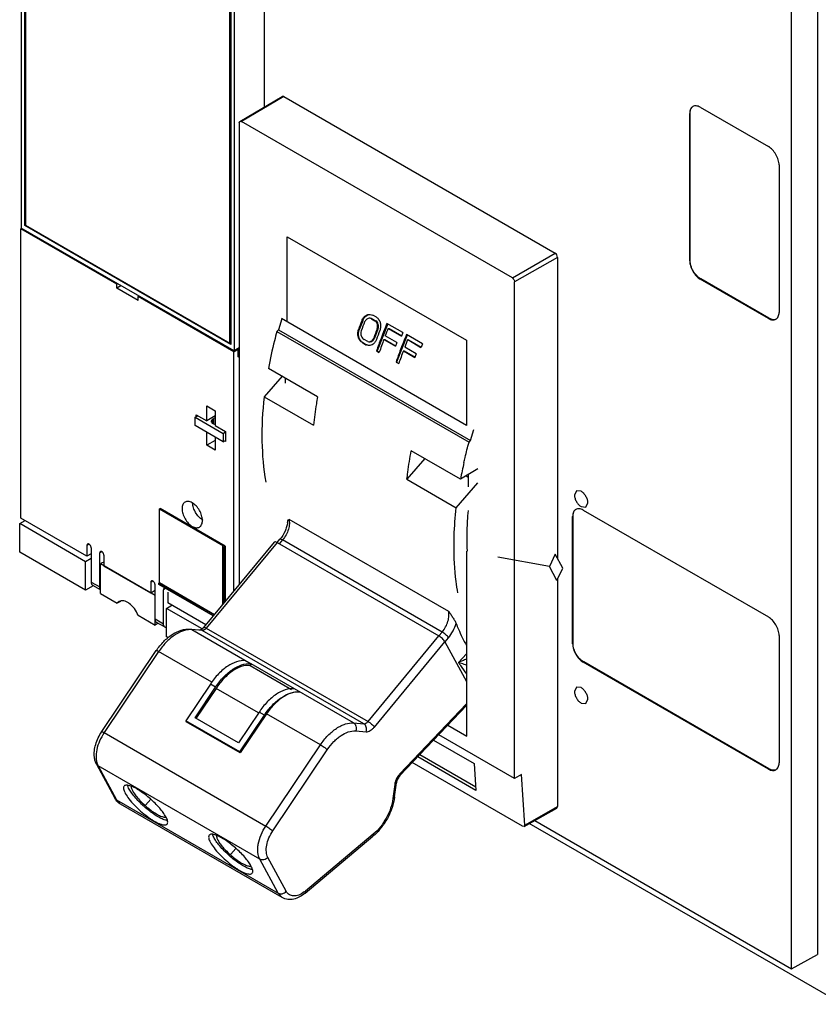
# Model space of a CAD drawing. Header units: millimetres. Extents: x 39 to 278, y 34 to 408.
# Tile 1 of 3: x 39 to 171, y 54 to 217. Entities that reach past the tile are written whole.
import ezdxf

# ---------------------------------------------------------------- set-up
doc = ezdxf.new("R2010")
doc.units = ezdxf.units.MM
doc.header["$LTSCALE"] = 28.735531
doc.layers.get('0').update_dxf_attribs({"linetype": 'CONTINUOUS'})
doc.layers.add('INTFCLR_48331', color=7, linetype='CONTINUOUS')

msp = doc.modelspace()

# ---------------------------------------------------------------- linework, layer by layer
at = {"color": 7, "linetype": 'Continuous'}
for p, q in [((38.95, 271.65), (38.95, 182.74)), ((39.51, 183.15), (39.51, 270.59)), ((39.65, 270.35), (39.65, 183.23)), ((79.3, 254.69), (79.3, 202.86)), ((73.59, 163.63), (73.59, 250.75)), ((73.74, 250.83), (73.74, 163.39)), ((74.3, 251.23), (74.3, 162.33)), ((171.22, 221.2), (171.22, 61.99)), ((166.94, 59.6), (166.94, 218.72)), ((75.26, 200.47), (82.29, 204.63)), ((82.59, 204.6), (82.29, 204.63)), ((82.59, 204.6), (75.52, 200.45)), ((82.59, 204.6), (127.63, 178.6)), ((150.08, 201.85), (150.01, 201.81)), ((150.01, 177.32), (150.01, 201.81)), ((150.08, 177.36), (150.08, 201.85)), ((151.77, 202.83), (163.09, 196.3)), ((75.16, 200.24), (75.16, 123.48)), ((120.56, 174.45), (75.52, 200.45)), ((164.86, 193.24), (164.86, 168.74)), ((38.89, 182.6), (39.04, 182.69)), ((38.89, 134.51), (38.89, 182.6)), ((54.8, 173.42), (38.89, 182.6)), ((74.3, 162.33), (38.95, 182.74)), ((39.65, 183.23), (39.51, 183.15)), ((73.74, 163.39), (39.51, 183.15)), ((39.65, 183.23), (73.59, 163.63)), ((83.11, 167.15), (83.11, 181.32)), ((83.11, 181.32), (112.93, 164.11)), ((120.56, 174.45), (127.63, 178.6)), ((128.05, 177.87), (120.92, 173.82)), ((128.05, 177.87), (128.05, 127.78)), ((150.01, 177.32), (150.08, 177.36)), ((120.92, 91.26), (120.92, 173.82)), ((151.85, 174.29), (151.77, 174.25)), ((163.09, 167.72), (151.77, 174.25)), ((163.16, 167.76), (151.85, 174.29)), ((54.8, 173.42), (54.95, 173.5)), ((54.8, 172.76), (54.8, 173.42)), ((55.51, 173.17), (54.8, 172.76)), ((58.34, 170.72), (54.8, 172.76)), ((58.34, 171.38), (58.48, 171.46)), ((58.34, 170.72), (58.34, 171.38)), ((74.25, 162.19), (58.34, 171.38)), ((82.21, 167.68), (81.67, 165.85)), ((112.93, 149.93), (82.16, 167.7)), ((95.68, 167.31), (95.1, 165.84)), ((95.68, 167.31), (95.53, 167.32)), ((97.12, 167.68), (96.86, 167.76)), ((96.92, 168.4), (97.36, 168.26)), ((97.27, 167.66), (97, 167.75)), ((97.12, 167.68), (97.71, 167.34)), ((97.27, 167.66), (97.12, 167.68)), ((97.27, 167.66), (97.86, 167.32)), ((97.94, 167.92), (97.36, 168.26)), ((97.71, 167.34), (97.86, 167.32)), ((163.09, 167.72), (163.16, 167.76)), ((81.67, 165.85), (81.42, 165.57)), ((81.42, 165.57), (113.34, 147.14)), ((81.67, 165.85), (113.6, 147.42)), ((94.97, 165.86), (95.1, 165.84)), ((98.21, 165.93), (97.64, 164.47)), ((99.83, 166.84), (98.06, 162.34)), ((98.21, 165.93), (98.06, 165.95)), ((102.36, 165.37), (99.71, 166.9)), ((99.91, 166.07), (102.12, 164.79)), ((99.91, 166.07), (100.06, 166.05)), ((100.06, 166.05), (102.15, 164.84)), ((73.74, 163.71), (73.59, 163.63)), ((95.62, 163.7), (96.21, 163.36)), ((95.71, 163.7), (95.62, 163.7)), ((96.52, 163.89), (95.93, 164.23)), ((96.52, 163.89), (96.68, 163.85)), ((97.51, 164.48), (97.64, 164.47)), ((97.95, 164.23), (97.94, 164.21)), ((99.19, 164.23), (101.11, 163.12)), ((99.19, 164.23), (99.34, 164.21)), ((99.34, 164.21), (101.14, 163.17)), ((101.33, 163.71), (99.42, 164.81)), ((103.07, 164.97), (101.3, 160.47)), ((105.6, 163.5), (102.95, 165.03)), ((103.15, 164.2), (105.36, 162.92)), ((103.15, 164.2), (103.3, 164.18)), ((103.3, 164.18), (105.39, 162.97)), ((112.93, 164.11), (112.93, 149.93)), ((73.74, 163.59), (73.61, 163.66)), ((74.25, 162.19), (74.95, 162.6)), ((74.25, 122.38), (74.25, 162.19)), ((75.16, 162.82), (74.3, 162.33)), ((74.95, 162.6), (74.86, 162.65)), ((74.95, 162.6), (74.95, 161.37)), ((95.71, 163.7), (96.29, 163.36)), ((96.64, 163.22), (96.21, 163.36)), ((96.21, 163.36), (96.29, 163.36)), ((97.98, 162.34), (98.42, 162.09)), ((97.98, 162.34), (98.06, 162.34)), ((98.06, 162.34), (98.43, 162.12)), ((102.43, 162.36), (104.35, 161.25)), ((102.43, 162.36), (102.57, 162.34)), ((102.57, 162.34), (104.38, 161.3)), ((104.57, 161.84), (102.65, 162.94)), ((74.95, 161.85), (75.16, 161.73)), ((74.95, 161.37), (75.16, 161.49)), ((101.22, 160.47), (101.66, 160.22)), ((101.22, 160.47), (101.3, 160.47)), ((101.3, 160.47), (101.67, 160.25)), ((88.19, 154.71), (80, 159.43)), ((82.27, 158.12), (79.29, 154.69)), ((82.82, 156.94), (82.82, 157.8)), ((79.29, 154.69), (87.48, 149.96)), ((69.76, 153.17), (71.17, 152.35)), ((69.76, 150.72), (69.76, 153.17)), ((71.17, 152.35), (71.17, 149.91)), ((67.83, 151.31), (68.29, 151.57)), ((67.83, 151.31), (72.5, 148.61)), ((67.83, 149.92), (67.83, 151.31)), ((68.03, 151.72), (69.76, 150.72)), ((68.03, 151.42), (68.03, 151.72)), ((71.17, 151.54), (69.76, 150.72)), ((70.73, 150.98), (70.48, 150.63)), ((70.73, 150.98), (70.94, 151.1)), ((70.73, 150.98), (70.73, 150.29)), ((70.94, 150.24), (70.94, 151.1)), ((72.5, 147.22), (67.83, 149.92)), ((71.17, 149.91), (72.9, 148.91)), ((113.6, 147.42), (114.15, 149.27)), ((69.76, 146.64), (69.76, 148.81)), ((71.17, 147.46), (69.76, 146.64)), ((71.17, 147.99), (71.17, 145.82)), ((72.5, 148.61), (72.9, 148.85)), ((72.5, 148.61), (72.5, 147.22)), ((72.5, 147.22), (72.9, 147.46)), ((72.9, 147.27), (72.74, 147.37)), ((72.9, 148.91), (72.9, 147.27)), ((113.34, 147.14), (113.6, 147.42)), ((71.17, 145.82), (69.76, 146.64)), ((111.93, 141), (103.74, 145.73)), ((106.01, 144.42), (103.03, 140.98)), ((114.78, 142.7), (111.93, 141)), ((103.03, 140.98), (111.22, 136.26)), ((112.84, 141.54), (113.22, 141.32)), ((113.22, 141.77), (113.22, 139.72)), ((111.22, 136.26), (114.81, 140.4)), ((131.19, 139.07), (130.87, 138.36)), ((131.98, 139), (131.19, 139.07)), ((61.93, 136.05), (62.01, 136.1)), ((61.93, 136.05), (72.53, 129.93)), ((61.93, 123.8), (61.93, 136.05)), ((72.83, 129.86), (62.01, 136.1)), ((131.98, 136.44), (132.76, 136.36)), ((132.76, 136.36), (133.08, 137.08)), ((49.85, 128.18), (38.89, 134.51)), ((83.39, 134.38), (109.91, 119.07)), ((130.63, 134.87), (130.56, 134.82)), ((130.56, 113.63), (130.56, 134.82)), ((130.63, 113.67), (130.63, 134.87)), ((132.33, 135.85), (163.09, 118.09)), ((38.68, 133.61), (39.57, 134.12)), ((49.64, 127.28), (38.68, 133.61)), ((38.68, 128.87), (38.68, 133.61)), ((81.46, 130.45), (81.93, 131.01)), ((50.2, 130.18), (49.85, 129.98)), ((49.85, 129.98), (49.85, 128.18)), ((50.56, 129.57), (50.56, 123.9)), ((69.26, 116.35), (81.01, 130.55)), ((81.46, 130.45), (69.69, 116.24)), ((72.41, 129.86), (72.53, 129.93)), ((72.41, 129.86), (72.62, 129.73)), ((72.41, 120.16), (72.41, 129.86)), ((72.62, 129.73), (72.83, 129.86)), ((72.62, 129.73), (72.62, 120.41)), ((72.83, 129.86), (72.83, 120.67)), ((81.46, 130.45), (108.33, 114.94)), ((82.36, 130.9), (81.82, 130.25)), ((108.88, 115.59), (82.36, 130.9)), ((49.64, 122.54), (38.68, 128.87)), ((50.56, 127.81), (49.64, 127.28)), ((50.56, 128.59), (49.85, 128.18)), ((52.32, 128.95), (51.97, 128.75)), ((51.97, 123.08), (51.97, 128.75)), ((52.68, 128.35), (52.68, 126.55)), ((112.93, 129.03), (112.93, 98.25)), ((126.69, 126.5), (118.15, 128.02)), ((127.64, 128.53), (126.69, 126.5)), ((128.91, 126.2), (127.64, 128.53)), ((49.64, 122.54), (49.64, 127.28)), ((61.17, 121.65), (52.08, 126.9)), ((52.08, 121.99), (52.08, 126.9)), ((60.46, 122.06), (52.68, 126.55)), ((127.95, 124.17), (126.69, 126.5)), ((127.95, 124.17), (128.91, 126.2)), ((50.9, 123.27), (49.64, 122.54)), ((50.56, 123.9), (51.97, 123.08)), ((52.08, 122.6), (50.82, 123.32)), ((60.81, 124.06), (60.46, 123.85)), ((60.46, 123.85), (60.46, 122.06)), ((61.17, 116.75), (61.17, 123.45)), ((61.8, 123.73), (61.93, 123.8)), ((61.8, 123.73), (70.98, 118.43)), ((61.8, 123.49), (61.8, 123.73)), ((70.84, 118.27), (61.8, 123.49)), ((61.93, 123.8), (71.06, 118.53)), ((62.93, 122.83), (62.58, 122.63)), ((128.05, 124.38), (128.05, 86.59)), ((52.08, 121.99), (54.88, 120.37)), ((61.17, 122.47), (60.46, 122.06)), ((62.58, 116.96), (62.58, 122.63)), ((63.29, 122.22), (63.29, 120.43)), ((55.43, 120.69), (54.88, 120.37)), ((55.19, 120.66), (54.88, 120.37)), ((63.08, 119.52), (63.96, 120.04)), ((68.99, 116.11), (63.08, 119.52)), ((63.08, 114.79), (63.08, 119.52)), ((69.61, 116.78), (63.29, 120.43)), ((58.35, 118.37), (61.17, 116.75)), ((61.17, 117.77), (62.58, 116.96)), ((61.69, 117.05), (61.17, 116.75)), ((62.84, 116.38), (61.43, 117.2)), ((69.69, 116.24), (96.56, 100.72)), ((63.33, 114.64), (63.08, 114.79)), ((67.02, 116.07), (67.29, 115.99)), ((67.02, 116.07), (68.73, 115.93)), ((67.29, 115.99), (77.12, 110.31)), ((69, 115.84), (67.29, 115.99)), ((69, 115.84), (68.73, 115.93)), ((95.87, 100.33), (69, 115.84)), ((96.56, 100.72), (108.33, 114.94)), ((108.33, 114.94), (108.88, 115.59)), ((109.35, 113.97), (109.92, 114.65)), ((164.86, 115.03), (164.86, 93.83)), ((97.61, 99.79), (109.34, 113.97)), ((109.34, 113.97), (112.93, 107.34)), ((130.56, 113.63), (130.63, 113.67)), ((52.32, 99.03), (61.38, 112.5)), ((61.77, 112.33), (52.71, 98.86)), ((70.6, 107.23), (61.77, 112.33)), ((112.93, 111.98), (111.61, 110.5)), ((77.12, 110.31), (76.99, 110.03)), ((76.99, 110.03), (83.86, 106.06)), ((84.34, 106.15), (77.12, 110.31)), ((132.4, 110.61), (132.33, 110.57)), ((163.09, 92.81), (132.33, 110.57)), ((163.16, 92.85), (132.4, 110.61)), ((70.36, 106.94), (66.26, 100.83)), ((67.82, 101.34), (71.24, 106.43)), ((71.24, 106.43), (70.36, 106.94)), ((131.19, 106.41), (130.87, 105.7)), ((131.98, 106.34), (131.19, 106.41)), ((71.32, 106.21), (67.97, 101.23)), ((78.38, 102.13), (71.32, 106.21)), ((94.16, 100.47), (84.34, 106.15)), ((112.93, 103.65), (101.86, 92.01)), ((101.87, 91.73), (112.93, 103.35)), ((131.98, 103.78), (132.76, 103.7)), ((132.76, 103.7), (133.08, 104.42)), ((78.46, 102.27), (75.03, 97.17)), ((75.24, 95.65), (79.34, 101.76)), ((79.69, 101.98), (75.32, 95.48)), ((79.34, 101.76), (78.46, 102.27)), ((88.64, 96.81), (79.69, 101.98)), ((75.24, 95.65), (66.26, 100.83)), ((66.26, 100.83), (66.34, 100.66)), ((75.32, 95.48), (66.34, 100.66)), ((75.03, 97.17), (67.82, 101.34)), ((94.16, 100.47), (95.87, 100.33)), ((112.93, 98.25), (109.8, 100.06)), ((109.82, 100.09), (112.97, 98.27)), ((52.71, 98.86), (79.58, 83.34)), ((94.52, 99.15), (96.23, 99.01)), ((120.92, 91.26), (108.34, 98.52)), ((79.58, 83.34), (88.64, 96.81)), ((107.46, 97.6), (114.2, 93.71)), ((75.32, 95.48), (75.24, 95.65)), ((80.73, 82.55), (89.78, 96.02)), ((114.45, 89.81), (105.16, 95.18)), ((51.71, 93.32), (51.47, 93.56)), ((54.52, 87.92), (51.47, 93.56)), ((78.58, 77.8), (51.71, 93.32)), ((51.71, 93.32), (54.76, 87.68)), ((122.25, 83.29), (103.92, 93.88)), ((114.48, 89.25), (104.82, 94.83)), ((114.2, 93.71), (114.48, 89.25)), ((122.07, 91.9), (120.92, 91.26)), ((122.6, 83.5), (122.07, 91.9)), ((163.09, 92.81), (163.16, 92.85)), ((101, 90.26), (100.7, 87.89)), ((100.98, 88.17), (101.28, 90.54)), ((54.52, 87.92), (54.76, 87.68)), ((54.76, 87.68), (81.63, 72.17)), ((54.76, 87.68), (55.45, 86.95)), ((82.32, 71.44), (55.45, 86.95)), ((122.51, 83.26), (127.92, 86.31)), ((122.6, 83.5), (128.05, 86.59)), ((127.92, 86.31), (128.05, 86.59)), ((122.6, 83.5), (122.51, 83.26)), ((175.38, 53.7), (123.35, 83.74)), ((124.25, 84.25), (166.94, 59.6)), ((97.44, 81.99), (86.15, 72.53)), ((122.51, 83.26), (122.25, 83.29)), ((86.09, 72.17), (97.37, 81.63)), ((81.63, 72.17), (78.58, 77.8)), ((82.98, 72.48), (79.92, 78.11)), ((82.32, 71.44), (81.63, 72.17)), ((166.94, 59.6), (171.22, 61.99))]:
    msp.add_line(p, q, dxfattribs=at)
for centre, radius, start, end in [((177.53, 135.44), 87.98, 158.7524, 159.7735), ((178.04, 135.16), 88.06, 158.7011, 159.7216), ((97.39, 166.71), 1.96, 158.6872, 161.8817), ((97.58, 166.68), 2, 158.5828, 161.7064), ((180.1, 133.97), 88.05, 158.7037, 159.7243), ((180.55, 133.71), 88.06, 158.701, 159.7215), ((181.85, 133.1), 88.83, 157.6293, 159.362), ((182.5, 132.76), 89.06, 158.0346, 158.9038), ((185.46, 131.18), 89.86, 157.6345, 158.0353), ((179.79, 133.87), 86.63, 159.3596, 160.8092), ((180.61, 133.48), 87.03, 159.3089, 160.8059), ((183.62, 131.96), 88.2, 158.9045, 159.3102), ((185.09, 131.23), 88.83, 157.6293, 159.362), ((185.74, 130.89), 89.06, 158.0346, 158.9038), ((183.03, 132), 86.63, 159.3596, 160.8092), ((183.85, 131.61), 87.03, 159.3089, 160.8059), ((188.7, 129.31), 89.86, 157.6345, 158.0353), ((186.86, 130.09), 88.2, 158.9045, 159.3102), ((183, 127.78), 72.29, 167.221, 169.4599), ((69.78, 137.12), 2.37, 180.8196, 182.3029), ((70.3, 136.23), 2.37, 237.6969, 239.1796), ((226.58, -175.51), 349.14, 119.8721, 119.9859), ((67.05, 113.07), 2.93, 85.2883, 89.6579), ((104.09, 89.89), 3.08, 136.4544, 140.4093), ((100.75, 88.2), 0.235, 341.0632, 352.7902), ((97.25, 81.78), 0.192, 309.941, 319.7972), ((83.05, 76.23), 4.83, 307.0839, 309.9802)]:
    msp.add_arc(centre, radius, start, end, dxfattribs=at)
for centre, start_param, end_param in [((81.76, 129.89), 2.215324, 3.151015), ((108.64, 114.38), 0.644527, 2.215324)]:
    msp.add_ellipse(centre, major_axis=(0.748, -0.664), ratio=0.273064, start_param=start_param, end_param=end_param, dxfattribs=at)
for points, knots in [([(151.77, 202.83), (151.66, 202.9), (151.45, 203), (151.11, 203.08), (150.8, 203.07), (150.61, 203), (150.52, 202.96)], [0, 0, 0, 0, 0.289539, 0.549116, 0.782254, 1, 1, 1, 1]), ([(150.52, 202.96), (150.44, 202.91), (150.29, 202.78), (150.12, 202.51), (150.03, 202.18), (150.01, 201.94), (150.01, 201.81)], [0, 0, 0, 0, 0.217745, 0.450883, 0.71046, 1, 1, 1, 1]), ([(150.08, 201.85), (150.08, 202.05), (150.12, 202.41), (150.3, 202.74), (150.42, 202.86)], [0, 0, 0, 0, 0.543742, 1, 1, 1, 1]), ([(75.16, 200.24), (75.16, 200.29), (75.17, 200.38), (75.23, 200.45), (75.26, 200.47)], [0, 0, 0, 0, 0.549815, 1, 1, 1, 1]), ([(75.26, 200.47), (75.3, 200.49), (75.39, 200.51), (75.48, 200.47), (75.52, 200.45)], [0, 0, 0, 0, 0.449747, 1, 1, 1, 1]), ([(164.86, 193.24), (164.86, 193.53), (164.75, 194.14), (164.37, 195), (163.81, 195.76), (163.34, 196.15), (163.09, 196.3)], [0, 0, 0, 0, 0.237254, 0.500001, 0.762748, 1, 1, 1, 1]), ([(128.05, 177.87), (128.05, 178.01), (127.95, 178.3), (127.75, 178.53), (127.63, 178.6)], [0, 0, 0, 0, 0.500001, 1, 1, 1, 1]), ([(150.01, 177.32), (150.01, 177.03), (150.12, 176.41), (150.49, 175.56), (151.05, 174.8), (151.52, 174.4), (151.77, 174.25)], [0, 0, 0, 0, 0.237254, 0.500001, 0.762748, 1, 1, 1, 1]), ([(151.85, 174.29), (151.59, 174.44), (151.12, 174.84), (150.57, 175.6), (150.19, 176.46), (150.08, 177.07), (150.08, 177.36)], [0, 0, 0, 0, 0.237252, 0.499999, 0.762746, 1, 1, 1, 1]), ([(120.56, 174.45), (120.66, 174.39), (120.83, 174.19), (120.92, 173.94), (120.92, 173.82)], [0, 0, 0, 0, 0.499997, 1, 1, 1, 1]), ([(164.34, 167.6), (164.42, 167.65), (164.58, 167.78), (164.74, 168.04), (164.84, 168.38), (164.86, 168.62), (164.86, 168.74)], [0, 0, 0, 0, 0.217745, 0.450883, 0.71046, 1, 1, 1, 1]), ([(95.57, 167.43), (95.62, 167.58), (95.78, 167.86), (96.11, 168.19), (96.5, 168.39), (96.79, 168.42), (96.92, 168.4)], [0, 0, 0, 0, 0.273203, 0.53046, 0.770943, 1, 1, 1, 1]), ([(95.72, 167.41), (95.77, 167.55), (95.91, 167.81), (96.19, 168.13), (96.54, 168.34), (96.8, 168.39), (96.92, 168.39)], [0, 0, 0, 0, 0.272635, 0.530271, 0.77139, 1, 1, 1, 1]), ([(96.86, 167.76), (96.77, 167.77), (96.59, 167.75), (96.25, 167.58), (96.07, 167.33), (96, 167.14)], [0, 0, 0, 0, 0.230003, 0.471501, 1, 1, 1, 1]), ([(98.07, 165.97), (98.12, 166.09), (98.18, 166.36), (98.14, 166.76), (97.99, 167.11), (97.81, 167.28), (97.71, 167.34)], [0, 0, 0, 0, 0.264797, 0.527417, 0.774271, 1, 1, 1, 1]), ([(98.22, 165.95), (98.27, 166.08), (98.33, 166.34), (98.29, 166.74), (98.14, 167.09), (97.96, 167.27), (97.86, 167.32)], [0, 0, 0, 0, 0.264493, 0.527005, 0.774141, 1, 1, 1, 1]), ([(97.94, 167.92), (98.1, 167.83), (98.39, 167.54), (98.63, 166.97), (98.68, 166.33), (98.58, 165.9), (98.5, 165.7)], [0, 0, 0, 0, 0.226073, 0.472912, 0.73537, 1, 1, 1, 1]), ([(163.09, 167.72), (163.2, 167.66), (163.42, 167.56), (163.75, 167.47), (164.07, 167.48), (164.26, 167.55), (164.34, 167.6)], [0, 0, 0, 0, 0.289539, 0.549116, 0.782254, 1, 1, 1, 1]), ([(164.2, 167.55), (164.04, 167.51), (163.66, 167.52), (163.33, 167.67), (163.16, 167.76)], [0, 0, 0, 0, 0.456261, 1, 1, 1, 1]), ([(81.42, 165.57), (81.28, 165.06), (80.74, 163.03), (80.29, 160.97), (80, 159.43)], [0, 0, 0, 0, 0.253714, 1, 1, 1, 1]), ([(95.62, 163.7), (95.47, 163.79), (95.18, 164.06), (94.92, 164.61), (94.84, 165.23), (94.91, 165.66), (94.97, 165.86)], [0, 0, 0, 0, 0.226341, 0.474512, 0.736821, 1, 1, 1, 1]), ([(95.71, 163.7), (95.55, 163.79), (95.27, 164.05), (95.02, 164.6), (94.95, 165.22), (95.03, 165.64), (95.1, 165.84)], [0, 0, 0, 0, 0.225867, 0.472603, 0.734859, 1, 1, 1, 1]), ([(95.44, 165.67), (95.39, 165.54), (95.34, 165.24), (95.4, 164.81), (95.6, 164.44), (95.82, 164.27), (95.93, 164.23)], [0, 0, 0, 0, 0.265783, 0.530139, 0.77716, 1, 1, 1, 1]), ([(97.94, 164.21), (97.88, 164.06), (97.74, 163.78), (97.43, 163.44), (97.05, 163.24), (96.77, 163.21), (96.64, 163.22)], [0, 0, 0, 0, 0.276857, 0.534311, 0.77253, 1, 1, 1, 1]), ([(96.68, 163.85), (96.76, 163.85), (96.94, 163.86), (97.18, 163.99), (97.38, 164.2), (97.47, 164.38), (97.51, 164.48)], [0, 0, 0, 0, 0.22798, 0.466397, 0.723816, 1, 1, 1, 1]), ([(96.78, 163.84), (96.87, 163.84), (97.05, 163.85), (97.3, 163.98), (97.5, 164.19), (97.6, 164.37), (97.64, 164.47)], [0, 0, 0, 0, 0.228493, 0.468117, 0.725669, 1, 1, 1, 1]), ([(96.64, 163.23), (96.55, 163.24), (96.43, 163.28), (96.32, 163.34), (96.29, 163.36)], [0, 0, 0, 0, 0.746831, 1, 1, 1, 1]), ([(79.29, 154.69), (79.02, 152.24), (78.76, 147.5), (79.18, 142.76), (79.57, 140.53)], [0, 0, 0, 0, 0.520401, 1, 1, 1, 1]), ([(88.19, 154.71), (88.11, 154.31), (87.83, 152.73), (87.61, 151.15), (87.48, 149.96)], [0, 0, 0, 0, 0.253611, 1, 1, 1, 1]), ([(70.48, 150.63), (70.48, 150.58), (70.52, 150.45), (70.68, 150.3), (70.9, 150.2), (71.07, 150.16), (71.16, 150.15)], [0, 0, 0, 0, 0.191735, 0.418792, 0.69163, 1, 1, 1, 1]), ([(71.14, 151.19), (71.12, 151.18), (71.06, 151.16), (70.99, 151.13), (70.94, 151.1)], [0, 0, 0, 0, 0.262045, 1, 1, 1, 1]), ([(103.03, 140.98), (103.08, 141.37), (103.27, 142.96), (103.52, 144.54), (103.74, 145.73)], [0, 0, 0, 0, 0.246358, 1, 1, 1, 1]), ([(112.5, 143.77), (112.56, 144.05), (112.82, 145.18), (113.11, 146.3), (113.34, 147.14)], [0, 0, 0, 0, 0.248051, 1, 1, 1, 1]), ([(130.87, 138.36), (130.87, 138.17), (130.94, 137.79), (131.17, 137.25), (131.52, 136.78), (131.82, 136.53), (131.98, 136.44)], [0, 0, 0, 0, 0.237244, 0.500001, 0.762757, 1, 1, 1, 1]), ([(133.08, 137.08), (133.08, 137.26), (133.02, 137.64), (132.78, 138.18), (132.43, 138.65), (132.13, 138.9), (131.98, 139)], [0, 0, 0, 0, 0.237244, 0.500001, 0.762757, 1, 1, 1, 1]), ([(66.15, 137.2), (66.07, 137.16), (65.92, 137.03), (65.76, 136.77), (65.67, 136.46), (65.65, 136.22), (65.65, 136.1)], [0, 0, 0, 0, 0.217774, 0.45093, 0.710224, 1, 1, 1, 1]), ([(65.65, 136.1), (65.65, 135.82), (65.75, 135.24), (66.12, 134.41), (66.65, 133.69), (67.11, 133.3), (67.35, 133.16)], [0, 0, 0, 0, 0.237229, 0.500001, 0.762772, 1, 1, 1, 1]), ([(67.35, 137.08), (67.24, 137.14), (67.03, 137.24), (66.71, 137.32), (66.41, 137.31), (66.23, 137.25), (66.15, 137.2)], [0, 0, 0, 0, 0.289775, 0.549069, 0.782225, 1, 1, 1, 1]), ([(69.04, 134.14), (69.04, 134.42), (68.94, 135.01), (68.58, 135.83), (68.04, 136.56), (67.59, 136.94), (67.35, 137.08)], [0, 0, 0, 0, 0.237229, 0.500001, 0.762772, 1, 1, 1, 1]), ([(69.03, 134.23), (68.81, 134.37), (68.39, 134.75), (67.89, 135.44), (67.54, 136.21), (67.43, 136.76), (67.42, 137.03)], [0, 0, 0, 0, 0.238723, 0.5, 0.761277, 1, 1, 1, 1]), ([(110.85, 130.05), (110.85, 130.56), (110.89, 132.63), (111.04, 134.7), (111.22, 136.26)], [0, 0, 0, 0, 0.244212, 1, 1, 1, 1]), ([(131.08, 135.97), (131, 135.92), (130.84, 135.79), (130.68, 135.52), (130.58, 135.19), (130.56, 134.95), (130.56, 134.82)], [0, 0, 0, 0, 0.217745, 0.450883, 0.71046, 1, 1, 1, 1]), ([(130.63, 134.87), (130.63, 135.06), (130.67, 135.43), (130.85, 135.75), (130.97, 135.87)], [0, 0, 0, 0, 0.543742, 1, 1, 1, 1]), ([(132.33, 135.85), (132.22, 135.91), (132, 136.01), (131.67, 136.09), (131.35, 136.09), (131.16, 136.02), (131.08, 135.97)], [0, 0, 0, 0, 0.289539, 0.549116, 0.782254, 1, 1, 1, 1]), ([(83.18, 133.77), (83.19, 133.88), (83.25, 134.09), (83.35, 134.29), (83.39, 134.38)], [0, 0, 0, 0, 0.512166, 1, 1, 1, 1]), ([(83.39, 134.38), (83.47, 134.13), (83.53, 133.55), (83.42, 132.98), (83.33, 132.68)], [0, 0, 0, 0, 0.459087, 1, 1, 1, 1]), ([(113.18, 135.78), (113.13, 135.21), (112.96, 132.96), (112.94, 130.7), (113.01, 129.03)], [0, 0, 0, 0, 0.257138, 1, 1, 1, 1]), ([(67.35, 133.16), (67.45, 133.1), (67.66, 133), (67.98, 132.92), (68.29, 132.93), (68.47, 133), (68.55, 133.04)], [0, 0, 0, 0, 0.289775, 0.549069, 0.782225, 1, 1, 1, 1]), ([(68.55, 133.04), (68.63, 133.09), (68.77, 133.21), (68.93, 133.47), (69.03, 133.79), (69.04, 134.02), (69.04, 134.14)], [0, 0, 0, 0, 0.217774, 0.45093, 0.710224, 1, 1, 1, 1]), ([(83.18, 133.77), (83.15, 133.53), (83.05, 133.05), (82.69, 132.09), (82.27, 131.41), (81.93, 131.01)], [0, 0, 0, 0, 0.228855, 0.480943, 1, 1, 1, 1]), ([(83.33, 132.68), (83.23, 132.36), (82.97, 131.73), (82.58, 131.16), (82.36, 130.9)], [0, 0, 0, 0, 0.497211, 1, 1, 1, 1]), ([(82.36, 130.9), (82.31, 130.92), (82.22, 130.97), (82.1, 131.02), (82, 131.04), (81.94, 131.02), (81.93, 131.01)], [0, 0, 0, 0, 0.371906, 0.664031, 0.868167, 1, 1, 1, 1]), ([(49.96, 130.21), (49.92, 130.19), (49.86, 130.11), (49.85, 130.03), (49.85, 129.98)], [0, 0, 0, 0, 0.44917, 1, 1, 1, 1]), ([(50.56, 129.57), (50.56, 129.66), (50.51, 129.84), (50.38, 130.04), (50.25, 130.16), (50.14, 130.22), (50.04, 130.24), (49.98, 130.22), (49.96, 130.21)], [0, 0, 0, 0, 0.269904, 0.561308, 0.69545, 0.813135, 0.912853, 1, 1, 1, 1]), ([(111.5, 122.09), (111.38, 122.73), (110.99, 125.36), (110.84, 128.03), (110.85, 130.05)], [0, 0, 0, 0, 0.240634, 1, 1, 1, 1]), ([(52.08, 128.98), (52.04, 128.96), (51.99, 128.89), (51.97, 128.8), (51.97, 128.75)], [0, 0, 0, 0, 0.44917, 1, 1, 1, 1]), ([(52.68, 128.35), (52.68, 128.43), (52.63, 128.62), (52.5, 128.82), (52.37, 128.94), (52.27, 128.99), (52.17, 129.01), (52.1, 129), (52.08, 128.98)], [0, 0, 0, 0, 0.269904, 0.561308, 0.69545, 0.813135, 0.912853, 1, 1, 1, 1]), ([(50.56, 123.9), (50.56, 123.83), (50.57, 123.71), (50.62, 123.55), (50.7, 123.41), (50.78, 123.35), (50.82, 123.32)], [0, 0, 0, 0, 0.289642, 0.549112, 0.782236, 1, 1, 1, 1]), ([(52.06, 122.69), (52.04, 122.72), (51.99, 122.84), (51.97, 122.98), (51.97, 123.08)], [0, 0, 0, 0, 0.227828, 1, 1, 1, 1]), ([(60.56, 124.08), (60.53, 124.06), (60.47, 123.99), (60.46, 123.9), (60.46, 123.85)], [0, 0, 0, 0, 0.44917, 1, 1, 1, 1]), ([(61.17, 123.45), (61.17, 123.54), (61.12, 123.72), (60.99, 123.92), (60.85, 124.04), (60.75, 124.09), (60.65, 124.11), (60.59, 124.1), (60.56, 124.08)], [0, 0, 0, 0, 0.269904, 0.561308, 0.69545, 0.813135, 0.912853, 1, 1, 1, 1]), ([(62.68, 122.86), (62.65, 122.84), (62.59, 122.77), (62.58, 122.68), (62.58, 122.63)], [0, 0, 0, 0, 0.44917, 1, 1, 1, 1]), ([(58.35, 118.37), (58.2, 118.77), (57.79, 119.5), (57.08, 120.24), (56.44, 120.63), (55.99, 120.78), (55.56, 120.8), (55.3, 120.72), (55.19, 120.66)], [0, 0, 0, 0, 0.299901, 0.581732, 0.705698, 0.815283, 0.911703, 1, 1, 1, 1]), ([(108.88, 115.59), (109.1, 115.85), (109.49, 116.42), (109.87, 117.34), (110.04, 118.24), (109.99, 118.82), (109.91, 119.07)], [0, 0, 0, 0, 0.273395, 0.543666, 0.790468, 1, 1, 1, 1]), ([(109.91, 119.07), (110.04, 118.9), (110.29, 118.54), (110.65, 118.02), (110.96, 117.51), (111.14, 117.18), (111.2, 117.01)], [0, 0, 0, 0, 0.269722, 0.53353, 0.78258, 1, 1, 1, 1]), ([(164.86, 115.03), (164.86, 115.32), (164.75, 115.93), (164.37, 116.78), (163.81, 117.54), (163.34, 117.94), (163.09, 118.09)], [0, 0, 0, 0, 0.237254, 0.500001, 0.762748, 1, 1, 1, 1]), ([(61.17, 117.77), (61.17, 117.71), (61.18, 117.59), (61.22, 117.42), (61.31, 117.29), (61.38, 117.22), (61.43, 117.2)], [0, 0, 0, 0, 0.289642, 0.549112, 0.782236, 1, 1, 1, 1]), ([(62.84, 116.38), (62.8, 116.41), (62.72, 116.47), (62.64, 116.61), (62.59, 116.77), (62.58, 116.89), (62.58, 116.96)], [0, 0, 0, 0, 0.217765, 0.450896, 0.710369, 1, 1, 1, 1]), ([(63.06, 116.32), (63.04, 116.33), (62.96, 116.33), (62.89, 116.35), (62.84, 116.38)], [0, 0, 0, 0, 0.260592, 1, 1, 1, 1]), ([(68.72, 115.93), (68.74, 115.94), (68.81, 115.96), (69.01, 116.08), (69.16, 116.23), (69.26, 116.35)], [0, 0, 0, 0, 0.101144, 0.320783, 1, 1, 1, 1]), ([(69.26, 116.35), (69.27, 116.37), (69.33, 116.38), (69.42, 116.36), (69.55, 116.31), (69.64, 116.26), (69.69, 116.24)], [0, 0, 0, 0, 0.128693, 0.332198, 0.625566, 1, 1, 1, 1]), ([(69.69, 116.24), (69.67, 116.21), (69.6, 116.13), (69.52, 116.06), (69.45, 116.01)], [0, 0, 0, 0, 0.259115, 1, 1, 1, 1]), ([(109.92, 114.65), (110.21, 114.99), (110.72, 115.75), (111.07, 116.58), (111.2, 117.01)], [0, 0, 0, 0, 0.502596, 1, 1, 1, 1]), ([(111.2, 117.01), (111.33, 116.69), (111.83, 115.45), (112.43, 114.24), (112.92, 113.37)], [0, 0, 0, 0, 0.255845, 1, 1, 1, 1]), ([(61.38, 112.5), (61.74, 113.04), (62.53, 114.02), (63.93, 115.2), (65.44, 115.96), (66.52, 116.11), (67.02, 116.07)], [0, 0, 0, 0, 0.280648, 0.543276, 0.781898, 1, 1, 1, 1]), ([(67.07, 116), (66.62, 116), (65.64, 115.79), (64.25, 115.02), (62.91, 113.84), (62.13, 112.86), (61.77, 112.33)], [0, 0, 0, 0, 0.202551, 0.440028, 0.709394, 1, 1, 1, 1]), ([(69.45, 116.01), (69.42, 115.98), (69.28, 115.89), (69.12, 115.84), (69, 115.84)], [0, 0, 0, 0, 0.286841, 1, 1, 1, 1]), ([(109.92, 114.65), (109.87, 114.73), (109.73, 114.9), (109.48, 115.15), (109.19, 115.39), (108.98, 115.53), (108.88, 115.59)], [0, 0, 0, 0, 0.209756, 0.471306, 0.747893, 1, 1, 1, 1]), ([(130.56, 113.63), (130.56, 113.34), (130.67, 112.73), (131.05, 111.87), (131.6, 111.11), (132.08, 110.71), (132.33, 110.57)], [0, 0, 0, 0, 0.237254, 0.500001, 0.762748, 1, 1, 1, 1]), ([(132.4, 110.61), (132.15, 110.75), (131.67, 111.15), (131.12, 111.91), (130.74, 112.77), (130.63, 113.38), (130.63, 113.67)], [0, 0, 0, 0, 0.237252, 0.499999, 0.762746, 1, 1, 1, 1]), ([(61.77, 112.33), (61.72, 112.36), (61.63, 112.41), (61.51, 112.47), (61.43, 112.5), (61.39, 112.5), (61.38, 112.5), (61.38, 112.5)], [0, 0, 0, 0, 0.406316, 0.716444, 0.913843, 0.968992, 1, 1, 1, 1]), ([(76.24, 110.82), (75.2, 110.94), (73.79, 110.37), (72.44, 109.34), (71.42, 108.39), (70.76, 107.54), (70.36, 106.94)], [0, 0, 0, 0, 0.430034, 0.562857, 0.703404, 1, 1, 1, 1]), ([(71.24, 106.43), (71.64, 107.04), (72.3, 107.88), (73.32, 108.83), (74.67, 109.86), (76.08, 110.44), (77.12, 110.31)], [0, 0, 0, 0, 0.296596, 0.437143, 0.569966, 1, 1, 1, 1]), ([(76.99, 110.03), (75.98, 110.14), (74.61, 109.56), (73.31, 108.56), (72.33, 107.62), (71.7, 106.8), (71.32, 106.21)], [0, 0, 0, 0, 0.43017, 0.563144, 0.703762, 1, 1, 1, 1]), ([(112.93, 111.05), (112.7, 110.99), (112.24, 110.83), (111.81, 110.62), (111.61, 110.5)], [0, 0, 0, 0, 0.513105, 1, 1, 1, 1]), ([(112.93, 110.08), (112.8, 110.12), (112.37, 110.28), (111.93, 110.41), (111.61, 110.5)], [0, 0, 0, 0, 0.288698, 1, 1, 1, 1]), ([(111.61, 110.5), (111.71, 110.34), (112.13, 109.71), (112.58, 109.1), (112.92, 108.66)], [0, 0, 0, 0, 0.252667, 1, 1, 1, 1]), ([(84.34, 106.15), (83.3, 106.27), (81.89, 105.69), (80.53, 104.66), (79.52, 103.71), (78.86, 102.87), (78.46, 102.27)], [0, 0, 0, 0, 0.430034, 0.562857, 0.703404, 1, 1, 1, 1]), ([(79.34, 101.76), (79.74, 102.36), (80.4, 103.2), (81.42, 104.15), (82.77, 105.18), (84.18, 105.76), (85.22, 105.64)], [0, 0, 0, 0, 0.296596, 0.437143, 0.569966, 1, 1, 1, 1]), ([(85.22, 105.64), (84.24, 105.72), (82.92, 105.17), (81.65, 104.21), (80.7, 103.32), (80.07, 102.54), (79.69, 101.98)], [0, 0, 0, 0, 0.432232, 0.564709, 0.704684, 1, 1, 1, 1]), ([(130.87, 105.7), (130.87, 105.51), (130.94, 105.13), (131.17, 104.59), (131.52, 104.12), (131.82, 103.87), (131.98, 103.78)], [0, 0, 0, 0, 0.237244, 0.500001, 0.762757, 1, 1, 1, 1]), ([(133.08, 104.42), (133.08, 104.6), (133.02, 104.98), (132.78, 105.52), (132.43, 105.99), (132.13, 106.24), (131.98, 106.34)], [0, 0, 0, 0, 0.237244, 0.500001, 0.762757, 1, 1, 1, 1]), ([(88.64, 96.81), (89.01, 97.37), (89.83, 98.39), (91.03, 99.42), (92.04, 100.01), (92.97, 100.4), (93.7, 100.51), (94.16, 100.47)], [0, 0, 0, 0, 0.293422, 0.563803, 0.686779, 0.800398, 1, 1, 1, 1]), ([(94.16, 100.47), (94.26, 100.42), (94.43, 100.25), (94.58, 99.92), (94.62, 99.53), (94.56, 99.27), (94.52, 99.15)], [0, 0, 0, 0, 0.225936, 0.473352, 0.735927, 1, 1, 1, 1]), ([(95.87, 100.33), (95.99, 100.32), (96.26, 100.42), (96.46, 100.6), (96.56, 100.72)], [0, 0, 0, 0, 0.43753, 1, 1, 1, 1]), ([(96.23, 99.01), (96.27, 99.13), (96.33, 99.39), (96.29, 99.77), (96.14, 100.11), (95.97, 100.28), (95.87, 100.33)], [0, 0, 0, 0, 0.264073, 0.526648, 0.774064, 1, 1, 1, 1]), ([(96.56, 100.72), (96.66, 100.66), (96.87, 100.52), (97.16, 100.29), (97.41, 100.05), (97.55, 99.88), (97.61, 99.79)], [0, 0, 0, 0, 0.252377, 0.529203, 0.790736, 1, 1, 1, 1]), ([(51.47, 93.56), (51.37, 93.74), (51.21, 94.15), (51.06, 94.91), (51.07, 95.85), (51.37, 97.32), (51.88, 98.38), (52.32, 99.03)], [0, 0, 0, 0, 0.10948, 0.222833, 0.402311, 0.594316, 1, 1, 1, 1]), ([(52.71, 98.86), (52.42, 98.42), (51.92, 97.51), (51.45, 96.09), (51.31, 94.75), (51.45, 93.9), (51.6, 93.55)], [0, 0, 0, 0, 0.281735, 0.551818, 0.794232, 1, 1, 1, 1]), ([(52.32, 99.03), (52.32, 99.03), (52.34, 99.03), (52.38, 99.03), (52.45, 99), (52.57, 98.94), (52.66, 98.89), (52.71, 98.86)], [0, 0, 0, 0, 0.031008, 0.086157, 0.283556, 0.593684, 1, 1, 1, 1]), ([(89.78, 96.02), (90.11, 96.5), (90.64, 97.17), (91.46, 97.93), (92.55, 98.75), (93.67, 99.22), (94.52, 99.15)], [0, 0, 0, 0, 0.295216, 0.435159, 0.567606, 1, 1, 1, 1]), ([(96.23, 99.01), (96.46, 98.99), (96.85, 99.13), (97.29, 99.45), (97.5, 99.67), (97.61, 99.79)], [0, 0, 0, 0, 0.436555, 0.705492, 1, 1, 1, 1]), ([(89.78, 96.02), (89.71, 96.08), (89.54, 96.22), (89.17, 96.49), (88.85, 96.69), (88.64, 96.81)], [0, 0, 0, 0, 0.20425, 0.465653, 1, 1, 1, 1]), ([(51.6, 93.55), (51.61, 93.53), (51.64, 93.45), (51.68, 93.37), (51.71, 93.32)], [0, 0, 0, 0, 0.254275, 1, 1, 1, 1]), ([(164.34, 92.68), (164.42, 92.73), (164.58, 92.86), (164.74, 93.13), (164.84, 93.46), (164.86, 93.7), (164.86, 93.83)], [0, 0, 0, 0, 0.217745, 0.450883, 0.71046, 1, 1, 1, 1]), ([(101.71, 91.85), (101.64, 91.76), (101.36, 91.37), (101.15, 90.93), (101.06, 90.59)], [0, 0, 0, 0, 0.251639, 1, 1, 1, 1]), ([(101.87, 91.73), (101.71, 91.56), (101.46, 91.18), (101.31, 90.75), (101.28, 90.54)], [0, 0, 0, 0, 0.522026, 1, 1, 1, 1]), ([(101.86, 92.01), (101.87, 91.98), (101.89, 91.92), (101.91, 91.83), (101.9, 91.76), (101.87, 91.73)], [0, 0, 0, 0, 0.335568, 0.610083, 1, 1, 1, 1]), ([(163.09, 92.81), (163.2, 92.74), (163.42, 92.64), (163.75, 92.56), (164.07, 92.57), (164.26, 92.64), (164.34, 92.68)], [0, 0, 0, 0, 0.289539, 0.549116, 0.782254, 1, 1, 1, 1]), ([(164.2, 92.64), (164.04, 92.6), (163.66, 92.61), (163.33, 92.75), (163.16, 92.85)], [0, 0, 0, 0, 0.456261, 1, 1, 1, 1]), ([(57.14, 89.98), (57.02, 90.03), (56.79, 90.1), (56.47, 90.15), (56.21, 90.12), (56.08, 90.04), (56.03, 89.99)], [0, 0, 0, 0, 0.340112, 0.613722, 0.826806, 1, 1, 1, 1]), ([(56.86, 89.49), (56.8, 89.6), (56.7, 89.81), (56.62, 90.04), (56.6, 90.14)], [0, 0, 0, 0, 0.545229, 1, 1, 1, 1]), ([(101.06, 90.59), (101.05, 90.56), (101.03, 90.45), (101.01, 90.34), (101, 90.26)], [0, 0, 0, 0, 0.256398, 1, 1, 1, 1]), ([(101.28, 90.54), (101.27, 90.48), (101.19, 90.35), (101.07, 90.28), (101, 90.26)], [0, 0, 0, 0, 0.434219, 1, 1, 1, 1]), ([(56.03, 89.99), (55.98, 89.93), (55.92, 89.77), (55.93, 89.49), (56.04, 89.14), (56.16, 88.9), (56.23, 88.77)], [0, 0, 0, 0, 0.168083, 0.379553, 0.655452, 1, 1, 1, 1]), ([(56.23, 88.77), (56.4, 88.45), (56.87, 87.77), (57.73, 86.79), (58.76, 85.8), (59.69, 85.04), (60.46, 84.51), (61, 84.17), (61.5, 83.89), (61.96, 83.69), (62.36, 83.56), (62.7, 83.5), (62.98, 83.52), (63.12, 83.61), (63.17, 83.66)], [0, 0, 0, 0, 0.12195, 0.27062, 0.433324, 0.595575, 0.671996, 0.742997, 0.807095, 0.863049, 0.909988, 0.947619, 0.976676, 1, 1, 1, 1]), ([(62.89, 84.32), (62.65, 84.39), (62.13, 84.61), (61.33, 85.06), (60.46, 85.67), (59.57, 86.38), (58.73, 87.15), (57.97, 87.95), (57.34, 88.72), (57, 89.24), (56.86, 89.49)], [0, 0, 0, 0, 0.09331, 0.209421, 0.342654, 0.485818, 0.630946, 0.769933, 0.895123, 1, 1, 1, 1]), ([(62.97, 84.88), (62.84, 85.11), (62.52, 85.61), (61.69, 86.64), (60.42, 87.89), (59.02, 88.98), (57.91, 89.65), (57.39, 89.9), (57.14, 89.98)], [0, 0, 0, 0, 0.103158, 0.225825, 0.504957, 0.781412, 0.900912, 1, 1, 1, 1]), ([(57.21, 89.92), (57.21, 89.81), (57.27, 89.53), (57.38, 89.29), (57.46, 89.15)], [0, 0, 0, 0, 0.420533, 1, 1, 1, 1]), ([(57.46, 89.15), (57.58, 88.93), (57.88, 88.47), (58.44, 87.8), (59.11, 87.11), (59.86, 86.44), (60.63, 85.84), (61.37, 85.36), (62.03, 85.01), (62.46, 84.86), (62.65, 84.83)], [0, 0, 0, 0, 0.107916, 0.237438, 0.380965, 0.529623, 0.674116, 0.805485, 0.915957, 1, 1, 1, 1]), ([(55.45, 86.95), (55.26, 87.06), (54.9, 87.35), (54.63, 87.72), (54.52, 87.92)], [0, 0, 0, 0, 0.49802, 1, 1, 1, 1]), ([(100.98, 88.17), (100.9, 87.56), (100.6, 86.32), (99.82, 84.57), (98.74, 82.96), (97.85, 82.03), (97.37, 81.63)], [0, 0, 0, 0, 0.242175, 0.497412, 0.754053, 1, 1, 1, 1]), ([(100.7, 87.89), (100.63, 87.34), (100.35, 86.23), (99.64, 84.64), (98.67, 83.19), (97.87, 82.35), (97.44, 81.99)], [0, 0, 0, 0, 0.240254, 0.496782, 0.754995, 1, 1, 1, 1]), ([(100.7, 87.89), (100.73, 87.9), (100.84, 87.95), (100.94, 88.04), (100.97, 88.12)], [0, 0, 0, 0, 0.299097, 1, 1, 1, 1]), ([(62.65, 84.83), (62.69, 84.83), (62.81, 84.81), (62.93, 84.81), (63.02, 84.84)], [0, 0, 0, 0, 0.289495, 1, 1, 1, 1]), ([(63.18, 84.25), (63.16, 84.25), (63.06, 84.27), (62.97, 84.29), (62.89, 84.32)], [0, 0, 0, 0, 0.233947, 1, 1, 1, 1]), ([(63.17, 83.66), (63.22, 83.71), (63.28, 83.87), (63.27, 84.16), (63.16, 84.5), (63.04, 84.74), (62.97, 84.88)], [0, 0, 0, 0, 0.168083, 0.379553, 0.655452, 1, 1, 1, 1]), ([(71.28, 81.82), (71.16, 81.86), (70.93, 81.93), (70.61, 81.98), (70.35, 81.95), (70.22, 81.87), (70.17, 81.82)], [0, 0, 0, 0, 0.340112, 0.613722, 0.826806, 1, 1, 1, 1]), ([(71.01, 81.32), (70.95, 81.44), (70.84, 81.65), (70.77, 81.87), (70.74, 81.97)], [0, 0, 0, 0, 0.545229, 1, 1, 1, 1]), ([(78.58, 77.8), (78.39, 78.15), (78.24, 78.77), (78.23, 79.63), (78.35, 80.63), (78.75, 81.92), (79.27, 82.88), (79.58, 83.34)], [0, 0, 0, 0, 0.200689, 0.316536, 0.441887, 0.71407, 1, 1, 1, 1]), ([(79.58, 83.34), (79.8, 83.22), (80.11, 83.02), (80.49, 82.75), (80.66, 82.61), (80.73, 82.55)], [0, 0, 0, 0, 0.534347, 0.79575, 1, 1, 1, 1]), ([(79.92, 78.11), (79.77, 78.39), (79.6, 79.08), (79.69, 80.2), (80.06, 81.4), (80.48, 82.18), (80.73, 82.55)], [0, 0, 0, 0, 0.200813, 0.441575, 0.713893, 1, 1, 1, 1]), ([(97.4, 81.65), (97.41, 81.67), (97.47, 81.78), (97.46, 81.9), (97.44, 81.99)], [0, 0, 0, 0, 0.205577, 1, 1, 1, 1]), ([(70.17, 81.82), (70.12, 81.77), (70.06, 81.61), (70.08, 81.32), (70.18, 80.98), (70.3, 80.74), (70.37, 80.61)], [0, 0, 0, 0, 0.168083, 0.379553, 0.655452, 1, 1, 1, 1]), ([(70.37, 80.61), (70.54, 80.28), (71.01, 79.61), (71.87, 78.63), (72.9, 77.64), (73.84, 76.88), (74.6, 76.34), (75.14, 76), (75.64, 75.73), (76.1, 75.52), (76.51, 75.39), (76.85, 75.34), (77.12, 75.36), (77.26, 75.44), (77.31, 75.49)], [0, 0, 0, 0, 0.12195, 0.27062, 0.433324, 0.595575, 0.671996, 0.742997, 0.807095, 0.863049, 0.909988, 0.947619, 0.976676, 1, 1, 1, 1]), ([(77.04, 76.15), (76.79, 76.22), (76.27, 76.44), (75.47, 76.9), (74.6, 77.5), (73.72, 78.21), (72.87, 78.99), (72.11, 79.79), (71.48, 80.56), (71.14, 81.08), (71.01, 81.32)], [0, 0, 0, 0, 0.09331, 0.209421, 0.342654, 0.485818, 0.630946, 0.769933, 0.895123, 1, 1, 1, 1]), ([(77.11, 76.71), (76.99, 76.95), (76.66, 77.44), (75.83, 78.48), (74.56, 79.73), (73.16, 80.82), (72.05, 81.49), (71.53, 81.73), (71.28, 81.82)], [0, 0, 0, 0, 0.103158, 0.225825, 0.504957, 0.781412, 0.900912, 1, 1, 1, 1]), ([(71.36, 81.76), (71.35, 81.64), (71.41, 81.37), (71.53, 81.12), (71.6, 80.98)], [0, 0, 0, 0, 0.420533, 1, 1, 1, 1]), ([(71.6, 80.98), (71.72, 80.76), (72.02, 80.31), (72.58, 79.64), (73.25, 78.94), (74, 78.27), (74.77, 77.68), (75.51, 77.19), (76.18, 76.85), (76.6, 76.7), (76.79, 76.67)], [0, 0, 0, 0, 0.107916, 0.237438, 0.380965, 0.529623, 0.674116, 0.805485, 0.915957, 1, 1, 1, 1]), ([(79.92, 78.11), (79.84, 78.02), (79.63, 77.85), (79.28, 77.71), (78.91, 77.68), (78.68, 77.75), (78.58, 77.8)], [0, 0, 0, 0, 0.260944, 0.523845, 0.773273, 1, 1, 1, 1]), ([(76.79, 76.67), (76.83, 76.66), (76.95, 76.64), (77.08, 76.65), (77.16, 76.67)], [0, 0, 0, 0, 0.289495, 1, 1, 1, 1]), ([(77.32, 76.08), (77.3, 76.09), (77.2, 76.11), (77.11, 76.13), (77.04, 76.15)], [0, 0, 0, 0, 0.233947, 1, 1, 1, 1]), ([(77.31, 75.49), (77.36, 75.55), (77.43, 75.71), (77.41, 75.99), (77.3, 76.34), (77.19, 76.58), (77.11, 76.71)], [0, 0, 0, 0, 0.168083, 0.379553, 0.655452, 1, 1, 1, 1]), ([(81.63, 72.17), (81.73, 72.11), (81.96, 72.04), (82.33, 72.07), (82.69, 72.22), (82.89, 72.38), (82.98, 72.48)], [0, 0, 0, 0, 0.226727, 0.476155, 0.739056, 1, 1, 1, 1]), ([(86.09, 72.17), (85.81, 71.94), (85.22, 71.53), (84.24, 71.14), (83.23, 71.07), (82.6, 71.28), (82.32, 71.44)], [0, 0, 0, 0, 0.271644, 0.524459, 0.764685, 1, 1, 1, 1]), ([(85.96, 72.38), (85.69, 72.17), (85.25, 71.91), (84.64, 71.73), (84.22, 71.69), (83.83, 71.75), (83.48, 71.9), (83.19, 72.15), (83.04, 72.36), (82.98, 72.48)], [0, 0, 0, 0, 0.302329, 0.435163, 0.556515, 0.669003, 0.776906, 0.885623, 1, 1, 1, 1]), ([(86.15, 72.53), (86.16, 72.49), (86.17, 72.42), (86.17, 72.29), (86.13, 72.21), (86.09, 72.17)], [0, 0, 0, 0, 0.309831, 0.575968, 1, 1, 1, 1])]:
    msp.add_open_spline(points, degree=3, knots=knots, dxfattribs=at)
for points in [[(98.06, 165.95), (98.07, 165.95), (98.07, 165.96), (98.07, 165.97)], [(98.22, 165.95), (98.22, 165.94), (98.22, 165.94), (98.21, 165.93)]]:
    msp.add_open_spline(points, degree=3, dxfattribs=at)
at = {"layer": 'INTFCLR_48331', "color": 254, "linetype": 'Continuous', "true_color": 0xf0ebaf}
for p, q in [((60.46, 87.79), (59.6, 86.82)), ((74.6, 79.62), (73.74, 78.66))]:
    msp.add_line(p, q, dxfattribs=at)

doc.saveas('drawing.dxf')
